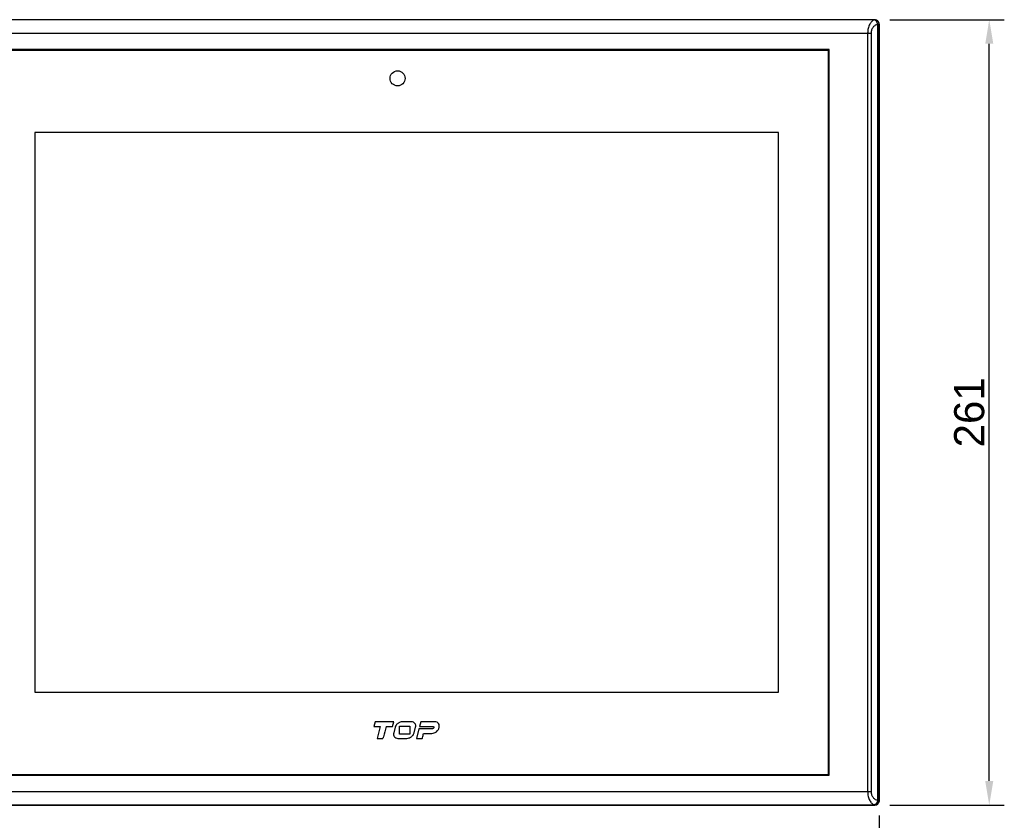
# Model space of a CAD drawing. Header units: millimetres. Extents: x 0 to 2577, y 0 to 841.
# Tile 46 of 68: x 1706 to 2033, y 356 to 622. Entities that reach past the tile are written whole.
import ezdxf

# ---------------------------------------------------------------- set-up
doc = ezdxf.new("R2010")
doc.units = ezdxf.units.MM
doc.layers.add('11_COMPONENTS', color=7, linetype='Continuous')
doc.styles.get("Standard").update_dxf_attribs({"font": 'ARIAL.TTF'})
doc.dimstyles.new('WALL', dxfattribs={"dimtxt": 10, "dimasz": 8, "dimexe": 5, "dimexo": 5, "dimgap": 1.5, "dimtad": 1, "dimtoh": 1, "dimdsep": 46, "dimtxsty": 'Standard', "dimcen": 0, "dimadec": 0, "dimazin": 0, "dimtp": 0.001, "dimtm": 0.001, "dimtfac": 1, "dimtofl": 0, "dimtmove": 0, "dimatfit": 3, "dimfxl": 1, "dimtolj": 1, "dimarcsym": 0})

# ---------------------------------------------------------------- blocks, each defined once
blk = doc.blocks.new('*D26')
at = {"color": 0, "lineweight": -2}
for p, q in [((1671.94, 357.36), (1671.94, 318.83)), ((1991.94, 357.36), (1991.94, 318.83)), ((1679.94, 323.83), (1983.94, 323.83))]:
    blk.add_line(p, q, dxfattribs=at)
at = {"color": 0}
for points in [[(1679.94, 325.16), (1679.94, 322.49), (1671.94, 323.83)], [(1983.94, 325.16), (1983.94, 322.49), (1991.94, 323.83)]]:
    blk.add_solid(points, dxfattribs=at)
at = {"layer": 'Defpoints', "color": 0}
for p in [(1671.94, 362.36), (1991.94, 362.36), (1991.94, 323.83)]:
    blk.add_point(p, dxfattribs=at)
at = {"color": 0, "insert": (1831.94, 330.44), "char_height": 10, "attachment_point": 5}
blk.add_mtext('\\A1;320', dxfattribs=at)
blk = doc.blocks.new('*D27')
at = {"color": 0, "lineweight": -2}
for p, q in [((1995.45, 621.86), (2033.49, 621.86)), ((2028.49, 368.86), (2028.49, 613.86)), ((1995.45, 360.86), (2033.49, 360.86))]:
    blk.add_line(p, q, dxfattribs=at)
at = {"color": 0}
for points in [[(2027.16, 613.86), (2029.83, 613.86), (2028.49, 621.86)], [(2027.16, 368.86), (2029.83, 368.86), (2028.49, 360.86)]]:
    blk.add_solid(points, dxfattribs=at)
at = {"layer": 'Defpoints', "color": 0}
for p in [(1990.45, 621.86), (2028.49, 621.86), (1990.45, 360.86)]:
    blk.add_point(p, dxfattribs=at)
at = {"color": 0, "insert": (2021.89, 491.36), "char_height": 10, "attachment_point": 5, "rotation": 90}
blk.add_mtext('\\A1;261', dxfattribs=at)

msp = doc.modelspace()

# ---------------------------------------------------------------- linework, layer by layer
at = {"layer": '11_COMPONENTS', "color": 7, "linetype": 'Continuous'}
for p, q in [((1990.445, 621.858), (1673.443, 621.858)), ((1990.422, 621.835), (1673.466, 621.835)), ((1990.445, 621.858), (1990.422, 621.835)), ((1991.41, 620.288), (1991.41, 362.427)), ((1991.917, 620.329), (1991.917, 362.386)), ((1991.944, 620.359), (1991.921, 620.336)), ((1991.944, 362.357), (1991.944, 620.359)), ((1674.671, 617.337), (1989.217, 617.337)), ((1988.098, 617.337), (1988.098, 365.378)), ((1989.217, 617.337), (1989.217, 365.378)), ((1975.344, 611.958), (1694.544, 611.958)), ((1975.044, 611.658), (1694.844, 611.658)), ((1975.044, 371.058), (1975.044, 611.658)), ((1975.344, 370.758), (1975.344, 611.958)), ((1711.444, 584.358), (1711.444, 398.358)), ((1958.444, 584.358), (1711.444, 584.358)), ((1958.444, 398.358), (1958.444, 584.358)), ((1711.444, 398.358), (1958.444, 398.358)), ((1824.501, 388.516), (1824.07, 386.908)), ((1824.07, 386.908), (1826.206, 386.908)), ((1830.7, 388.516), (1824.501, 388.516)), ((1826.206, 386.908), (1825.163, 383.017)), ((1828.148, 386.908), (1830.269, 386.908)), ((1830.269, 386.908), (1830.7, 388.516)), ((1831.177, 386.7), (1830.677, 384.834)), ((1832.602, 387.102), (1835.99, 387.102)), ((1832.602, 384.433), (1832.602, 387.102)), ((1836.529, 388.516), (1833.537, 388.516)), ((1835.99, 387.102), (1835.99, 384.433)), ((1837.415, 384.834), (1837.915, 386.7)), ((1839.068, 386.211), (1838.212, 383.017)), ((1843.504, 386.211), (1839.068, 386.211)), ((1839.685, 388.513), (1839.269, 386.962)), ((1839.269, 386.962), (1843.705, 386.962)), ((1844.355, 388.513), (1839.685, 388.513)), ((1825.163, 383.017), (1827.106, 383.017)), ((1832.063, 383.017), (1835.056, 383.017)), ((1835.99, 384.433), (1832.602, 384.433)), ((1838.212, 383.017), (1840.155, 383.017)), ((1840.597, 384.669), (1843.326, 384.669)), ((1694.544, 370.758), (1975.344, 370.758)), ((1694.844, 371.058), (1975.044, 371.058)), ((1674.671, 365.378), (1989.217, 365.378)), ((1673.443, 360.858), (1990.445, 360.858)), ((1673.466, 360.881), (1990.422, 360.881)), ((1990.422, 360.881), (1990.445, 360.858)), ((1991.921, 362.38), (1991.944, 362.357))]:
    msp.add_line(p, q, dxfattribs=at)
msp.add_circle((1831.944, 602.358), 2.5, dxfattribs=at)
for centre, start, end in [((1990.42, 620.333), 0.08378, 89.91622), ((1990.42, 362.382), 270.08378, 359.91622)]:
    msp.add_arc(centre, 1.501, start, end, dxfattribs=at)
for centre, major_axis in [((1990.443, 620.357), (1.062, 1.062)), ((1990.443, 362.359), (1.062, -1.062))]:
    msp.add_ellipse(centre, major_axis=major_axis, ratio=0.9987828, start_param=-0.7847892, end_param=0.7847892, dxfattribs=at)
for points, knots in [([(1990.291, 621.763), (1989.987, 621.669), (1989.546, 621.383), (1989.078, 620.845), (1988.615, 620.095), (1988.207, 618.914), (1988.098, 617.883), (1988.098, 617.337)], [0, 0, 0, 0, 0.1826587, 0.2897627, 0.4094734, 0.6865076, 1, 1, 1, 1]), ([(1990.418, 621.825), (1990.416, 621.82), (1990.404, 621.81), (1990.364, 621.787), (1990.323, 621.773), (1990.291, 621.763)], [0, 0, 0, 0, 0.1041268, 0.2992522, 1, 1, 1, 1]), ([(1991.41, 620.288), (1991.394, 620.467), (1991.314, 620.818), (1991.068, 621.277), (1990.722, 621.618), (1990.433, 621.741), (1990.291, 621.763)], [0, 0, 0, 0, 0.2740096, 0.5388048, 0.7819063, 1, 1, 1, 1]), ([(1990.422, 621.835), (1990.421, 621.833), (1990.42, 621.83), (1990.418, 621.827), (1990.418, 621.825)], [0, 0, 0, 0, 0.421976, 1, 1, 1, 1]), ([(1991.917, 620.329), (1991.916, 620.523), (1991.837, 620.916), (1991.504, 621.412), (1991.006, 621.745), (1990.613, 621.824), (1990.418, 621.825)], [0, 0, 0, 0, 0.2496498, 0.4996308, 0.7498279, 1, 1, 1, 1]), ([(1991.41, 620.288), (1991.139, 620.232), (1990.586, 620.014), (1989.872, 619.394), (1989.347, 618.471), (1989.217, 617.727), (1989.217, 617.337)], [0, 0, 0, 0, 0.2099379, 0.4407933, 0.7045674, 1, 1, 1, 1]), ([(1991.917, 620.329), (1991.913, 620.327), (1991.898, 620.325), (1991.87, 620.32), (1991.827, 620.316), (1991.741, 620.308), (1991.601, 620.298), (1991.479, 620.292), (1991.41, 620.288)], [0, 0, 0, 0, 0.0275757, 0.0841637, 0.1695689, 0.2831622, 0.5915235, 1, 1, 1, 1]), ([(1991.921, 620.336), (1991.92, 620.335), (1991.919, 620.333), (1991.918, 620.33), (1991.917, 620.329)], [0, 0, 0, 0, 0.4345128, 1, 1, 1, 1]), ([(1828.148, 386.908), (1827.852, 385.796), (1827.502, 384.499), (1827.156, 383.202), (1827.106, 383.017)], [0, 0, 0, 0, 0.8572892, 1, 1, 1, 1]), ([(1833.537, 388.516), (1833.282, 388.516), (1832.892, 388.449), (1832.413, 388.232), (1832.069, 388.007), (1831.758, 387.736), (1831.415, 387.322), (1831.245, 386.953), (1831.177, 386.7)], [0, 0, 0, 0, 0.2404208, 0.3645276, 0.4946144, 0.6263562, 0.7525872, 1, 1, 1, 1]), ([(1837.915, 386.7), (1837.977, 386.931), (1838.018, 387.289), (1837.893, 387.73), (1837.724, 388.008), (1837.495, 388.236), (1837.108, 388.464), (1836.761, 388.516), (1836.529, 388.516)], [0, 0, 0, 0, 0.2658481, 0.3854961, 0.5053035, 0.6239046, 0.7418395, 1, 1, 1, 1]), ([(1843.326, 384.669), (1843.593, 384.669), (1844.139, 384.782), (1844.858, 385.202), (1845.344, 385.713), (1845.625, 386.194), (1845.768, 386.577), (1845.834, 386.963), (1845.818, 387.437), (1845.609, 387.979), (1845.063, 388.426), (1844.596, 388.513), (1844.355, 388.513)], [0, 0, 0, 0, 0.1316273, 0.268038, 0.4058862, 0.4742668, 0.5419353, 0.6065739, 0.666017, 0.774683, 0.8813021, 1, 1, 1, 1]), ([(1843.705, 386.962), (1843.792, 386.962), (1843.936, 386.902), (1844.001, 386.728), (1843.988, 386.579), (1843.917, 386.435), (1843.77, 386.278), (1843.609, 386.211), (1843.504, 386.211)], [0, 0, 0, 0, 0.2213871, 0.3307914, 0.4552164, 0.5927548, 0.7322696, 1, 1, 1, 1]), ([(1830.677, 384.834), (1830.615, 384.603), (1830.574, 384.245), (1830.699, 383.803), (1830.869, 383.526), (1831.097, 383.297), (1831.484, 383.07), (1831.831, 383.017), (1832.063, 383.017)], [0, 0, 0, 0, 0.2661241, 0.3857312, 0.5053268, 0.6238691, 0.7416911, 1, 1, 1, 1]), ([(1835.056, 383.017), (1835.31, 383.017), (1835.701, 383.084), (1836.179, 383.302), (1836.523, 383.526), (1836.834, 383.797), (1837.178, 384.211), (1837.347, 384.58), (1837.415, 384.834)], [0, 0, 0, 0, 0.2403625, 0.3644078, 0.4945864, 0.6261318, 0.7523161, 1, 1, 1, 1]), ([(1840.155, 383.017), (1840.174, 383.088), (1840.321, 383.639), (1840.47, 384.189), (1840.597, 384.669)], [0, 0, 0, 0, 0.1290905, 1, 1, 1, 1]), ([(1988.098, 365.378), (1988.098, 364.832), (1988.207, 363.802), (1988.615, 362.62), (1989.078, 361.871), (1989.546, 361.332), (1989.987, 361.046), (1990.291, 360.952)], [0, 0, 0, 0, 0.3134685, 0.5905124, 0.7102289, 0.8173372, 1, 1, 1, 1]), ([(1989.217, 365.378), (1989.217, 364.988), (1989.347, 364.244), (1989.872, 363.322), (1990.586, 362.701), (1991.139, 362.483), (1991.41, 362.427)], [0, 0, 0, 0, 0.2954064, 0.5591929, 0.7900575, 1, 1, 1, 1]), ([(1991.41, 362.427), (1991.394, 362.248), (1991.314, 361.898), (1991.068, 361.439), (1990.722, 361.097), (1990.433, 360.975), (1990.291, 360.952)], [0, 0, 0, 0, 0.2740097, 0.5388049, 0.7819064, 1, 1, 1, 1]), ([(1990.291, 360.952), (1990.323, 360.942), (1990.364, 360.928), (1990.404, 360.905), (1990.416, 360.896), (1990.418, 360.891)], [0, 0, 0, 0, 0.7006641, 0.8958511, 1, 1, 1, 1]), ([(1991.917, 362.386), (1991.916, 362.192), (1991.837, 361.799), (1991.504, 361.303), (1991.006, 360.97), (1990.613, 360.891), (1990.418, 360.891)], [0, 0, 0, 0, 0.2496498, 0.4996308, 0.7498279, 1, 1, 1, 1]), ([(1990.418, 360.891), (1990.418, 360.889), (1990.42, 360.885), (1990.421, 360.882), (1990.422, 360.881)], [0, 0, 0, 0, 0.578024, 1, 1, 1, 1]), ([(1991.41, 362.427), (1991.479, 362.424), (1991.601, 362.417), (1991.741, 362.407), (1991.827, 362.4), (1991.87, 362.395), (1991.898, 362.391), (1991.913, 362.389), (1991.917, 362.386)], [0, 0, 0, 0, 0.4083895, 0.7167036, 0.83034, 0.9157945, 0.9724107, 1, 1, 1, 1]), ([(1991.917, 362.386), (1991.918, 362.385), (1991.919, 362.383), (1991.92, 362.381), (1991.921, 362.38)], [0, 0, 0, 0, 0.5654872, 1, 1, 1, 1])]:
    msp.add_open_spline(points, degree=3, knots=knots, dxfattribs=at)

# ---------------------------------------------------------------- dimensions: what is measured, and where the dimension line sits
at = {"color": 5}
dim = msp.add_linear_dim(base=(2028.493, 621.858), p1=(1990.445, 360.858), p2=(1990.445, 621.858), angle=90, dimstyle='WALL', dxfattribs=at)
dim.commit()
dim.dimension.update_dxf_attribs({"geometry": '*D27', "text_midpoint": (2021.887, 491.358)})
dim = msp.add_linear_dim(base=(1991.944, 323.828), p1=(1671.944, 362.357), p2=(1991.944, 362.357), dimstyle='WALL', dxfattribs=at)
dim.commit()
dim.dimension.update_dxf_attribs({"geometry": '*D26', "text_midpoint": (1831.944, 330.437)})

doc.saveas('drawing.dxf')
